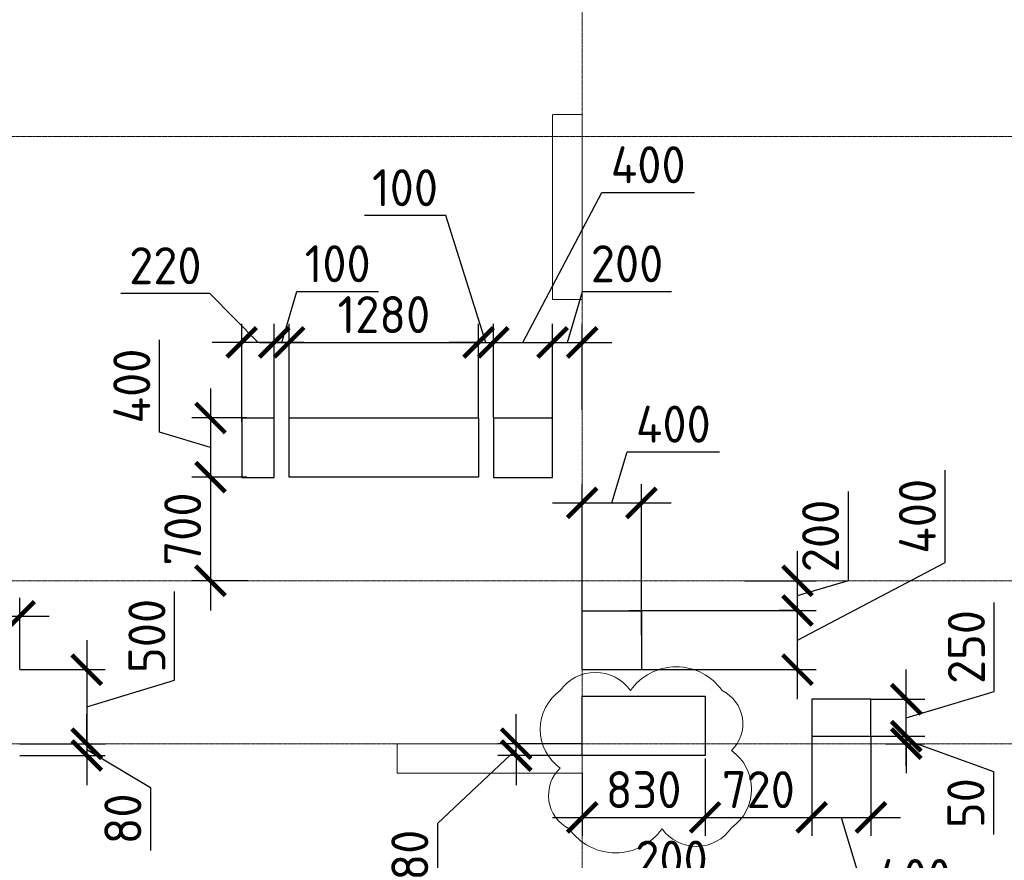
# Model space of a CAD drawing. Header units: millimetres. Extents: x -42044588 to 856694, y -806701 to 941911.
# Tile 122 of 256: x -186819 to -180168, y -273897 to -268219. Entities that reach past the tile are written whole.
import ezdxf

# ---------------------------------------------------------------- set-up
doc = ezdxf.new("R2010")
doc.units = ezdxf.units.MM
for name, pattern in [('______5', [1100, 800, -100, 100, -100]), ('DASHED', [7, 5, -2, 0]), ('осевая', [50.8, 31.75, -6.35, 6.35, -6.35])]:
    doc.linetypes.add(name, pattern=pattern)
for name, color, linetype, lineweight in [('907Сл Осевые', 1, 'Continuous', 0), ('Оси', 40, '______5', 18), ('Перекрытие ж_бетон', 1, 'Continuous', 30), ('РАЗМЕРЫ', 1, 'Continuous', 9)]:
    doc.layers.add(name, color=color, linetype=linetype, lineweight=lineweight)
doc.layers.add('Колонна_ бетон', color=7, linetype='Continuous', lineweight=50, true_color=0xb4b496)
doc.styles.add('GOST-2.304_Type-B', font='GOST_Common.ttf')
doc.dimstyles.new('СПДС', dxfattribs={"dimscale": 100, "dimtxt": 2.5, "dimasz": 2, "dimexe": 1.25, "dimexo": 0, "dimtad": 1, "dimdec": 0, "dimrnd": 5, "dimtxsty": 'GOST-2.304_Type-B', "dimblk": 'ARCHTICK', "dimcen": 2.5, "dimdle": 2, "dimclrd": 1, "dimclre": 1, "dimclrt": 1, "dimadec": 0, "dimazin": 2, "dimtfac": 0.75, "dimtdec": 0, "dimtmove": 1, "dimatfit": 3, "dimfxl": 0, "dimtolj": 1, "dimarcsym": 0})

# ---------------------------------------------------------------- blocks, each defined once
blk = doc.blocks.new('оси блок 2')
at = {"layer": 'Оси', "color": 16, "linetype": 'осевая', "lineweight": 0, "ltscale": 0.25, "transparency": 33554687}
for p, q in [((-72354.7, -322543), (-72354.7, -347914.1)), ((-89822.3, -329401.3), (-37238.5, -329401.3)), ((-89822.3, -332401.3), (-37238.5, -332401.3)), ((-89822.3, -333501.3), (-37238.5, -333501.3))]:
    blk.add_line(p, q, dxfattribs=at)
blk = doc.blocks.new('подложка стн 1-го этажа')
at = {"layer": 'Колонна_ бетон', "color": 252, "linetype": 'DASHED', "lineweight": 0, "ltscale": 0.5, "true_color": 0x939598, "transparency": 33554687}
for p, q in [((21193.8, 23161.8, -200), (21193.8, 23161.8, -200)), ((21193.8, 21911.8, -200), (21193.8, 23161.8, -200)), ((21393.8, 23161.8, -200), (21193.8, 23161.8, -200)), ((21393.8, 23161.8, -200), (21393.8, 23161.8, -200)), ((21393.8, 23161.8, -200), (21393.8, 21911.8, -200)), ((21193.8, 21911.8, -200), (21193.8, 21911.8, -200)), ((21193.8, 21911.8, -200), (21393.8, 21911.8, -200)), ((21393.8, 21911.8, -200), (21393.8, 21911.8, -200)), ((20143.8, 18911.8, -200), (20143.8, 18911.8, -200)), ((20143.8, 18711.8, -200), (20143.8, 18911.8, -200)), ((20143.8, 18911.8, -200), (21393.8, 18911.8, -200)), ((21393.8, 18911.8, -200), (21393.8, 18911.8, -200)), ((21393.8, 18911.8, -200), (21393.8, 18711.8, -200)), ((20143.8, 18711.8, -200), (21393.8, 18711.8, -200)), ((20143.8, 18711.8, -200), (20143.8, 18711.8, -200)), ((21393.8, 18711.8, -200), (21393.8, 18711.8, -200))]:
    blk.add_line(p, q, dxfattribs=at)
blk = doc.blocks.new('_ArchTick')
at = {"color": 0, "linetype": 'ByBlock', "const_width": 0.15}
blk.add_lwpolyline([(-0.5, -0.5), (0.5, 0.5)], dxfattribs=at)
blk = doc.blocks.new('*D3343')
at = {"layer": 'DEFPOINTS', "color": 0, "transparency": 16777216}
for p in [(-185319.7, -270398.7), (-185319.7, -270932), (-185099.7, -270909.1)]:
    blk.add_point(p, dxfattribs=at)
at = {"layer": 'РАЗМЕРЫ', "color": 1, "lineweight": -2, "transparency": 16777216}
for p, q in [((-185535.6, -270068.1), (-186135.6, -270068.1)), ((-185209.7, -270398.7), (-185535.6, -270068.1)), ((-185319.7, -270932), (-185319.7, -270273.7)), ((-185099.7, -270909.1), (-185099.7, -270273.7)), ((-184899.7, -270398.7), (-185519.7, -270398.7))]:
    blk.add_line(p, q, dxfattribs=at)
at = {"layer": 'РАЗМЕРЫ', "color": 1, "lineweight": -2, "transparency": 16777216, "xscale": 200, "yscale": 200, "zscale": 200, "rotation": 180}
blk.add_blockref('_ArchTick', (-185319.7, -270398.7), dxfattribs=at)
at = {"layer": 'РАЗМЕРЫ', "color": 1, "lineweight": -2, "transparency": 16777216, "xscale": 200, "yscale": 200, "zscale": 200}
blk.add_blockref('_ArchTick', (-185099.7, -270398.7), dxfattribs=at)
at = {"layer": 'РАЗМЕРЫ', "color": 1, "lineweight": 0, "transparency": 16777216, "insert": (-185835.6, -269880.6), "char_height": 250, "attachment_point": 5, "style": 'GOST-2.304_Type-B'}
blk.add_mtext('\\A1;220', dxfattribs=at)
blk = doc.blocks.new('*D3344')
at = {"layer": 'DEFPOINTS', "color": 0, "transparency": 16777216}
for p in [(-185284.9, -270909.1), (-185531, -271309.1), (-185284.9, -271309.1)]:
    blk.add_point(p, dxfattribs=at)
at = {"layer": 'РАЗМЕРЫ', "color": 1, "lineweight": -2, "transparency": 16777216}
for p, q in [((-185874.7, -271006), (-185874.7, -270381)), ((-185531, -270709.1), (-185531, -271509.1)), ((-185284.9, -270909.1), (-185656, -270909.1)), ((-185531, -271109.1), (-185874.7, -271006)), ((-185284.9, -271309.1), (-185656, -271309.1))]:
    blk.add_line(p, q, dxfattribs=at)
at = {"layer": 'РАЗМЕРЫ', "color": 1, "lineweight": -2, "transparency": 16777216, "xscale": 200, "yscale": 200, "zscale": 200}
for p, rotation in [((-185531, -270909.1), 90), ((-185531, -271309.1), 270)]:
    blk.add_blockref('_ArchTick', p, dxfattribs=dict(at, rotation=rotation))
at = {"layer": 'РАЗМЕРЫ', "color": 1, "lineweight": 0, "transparency": 16777216, "insert": (-186062.2, -270693.5), "char_height": 250, "attachment_point": 5, "rotation": 90, "style": 'GOST-2.304_Type-B'}
blk.add_mtext('\\A1;400', dxfattribs=at)
blk = doc.blocks.new('*D3345')
at = {"layer": 'DEFPOINTS', "color": 0, "transparency": 16777216}
for p in [(-182705.8, -272209.1), (-181565.3, -272209.1), (-182619.7, -272609.1)]:
    blk.add_point(p, dxfattribs=at)
at = {"layer": 'РАЗМЕРЫ', "color": 1, "lineweight": -2, "transparency": 16777216}
for p, q in [((-180567.8, -271885.8), (-180567.8, -271260.8)), ((-181565.3, -272409.1), (-180567.8, -271885.8)), ((-181565.3, -272809.1), (-181565.3, -272009.1)), ((-182705.8, -272209.1), (-181440.3, -272209.1)), ((-182619.7, -272609.1), (-181440.3, -272609.1))]:
    blk.add_line(p, q, dxfattribs=at)
at = {"layer": 'РАЗМЕРЫ', "color": 1, "lineweight": -2, "transparency": 16777216, "xscale": 200, "yscale": 200, "zscale": 200}
for p, rotation in [((-181565.3, -272209.1), 90), ((-181565.3, -272609.1), 270)]:
    blk.add_blockref('_ArchTick', p, dxfattribs=dict(at, rotation=rotation))
at = {"layer": 'РАЗМЕРЫ', "color": 1, "lineweight": 0, "transparency": 16777216, "insert": (-180755.3, -271573.3), "char_height": 250, "attachment_point": 5, "rotation": 90, "style": 'GOST-2.304_Type-B'}
blk.add_mtext('\\A1;400', dxfattribs=at)
blk = doc.blocks.new('*D3346')
at = {"layer": 'DEFPOINTS', "color": 0, "transparency": 16777216}
for p in [(-182619.7, -271482.3), (-183019.7, -272306.8), (-182619.7, -272376.8)]:
    blk.add_point(p, dxfattribs=at)
at = {"layer": 'РАЗМЕРЫ', "color": 1, "lineweight": -2, "transparency": 16777216}
for p, q in [((-182819.7, -271482.3), (-182716.6, -271138.5)), ((-182716.6, -271138.5), (-182091.6, -271138.5)), ((-183019.7, -272306.8), (-183019.7, -271357.3)), ((-182619.7, -272376.8), (-182619.7, -271357.3)), ((-183219.7, -271482.3), (-182419.7, -271482.3))]:
    blk.add_line(p, q, dxfattribs=at)
at = {"layer": 'РАЗМЕРЫ', "color": 1, "lineweight": -2, "transparency": 16777216, "xscale": 200, "yscale": 200, "zscale": 200, "rotation": 180}
blk.add_blockref('_ArchTick', (-183019.7, -271482.3), dxfattribs=at)
at = {"layer": 'РАЗМЕРЫ', "color": 1, "lineweight": -2, "transparency": 16777216, "xscale": 200, "yscale": 200, "zscale": 200}
blk.add_blockref('_ArchTick', (-182619.7, -271482.3), dxfattribs=at)
at = {"layer": 'РАЗМЕРЫ', "color": 1, "lineweight": 0, "transparency": 16777216, "insert": (-182404.1, -270951), "char_height": 250, "attachment_point": 5, "style": 'GOST-2.304_Type-B'}
blk.add_mtext('\\A1;400', dxfattribs=at)
blk = doc.blocks.new('*D3347')
at = {"layer": 'DEFPOINTS', "color": 0, "transparency": 16777216}
for p in [(-181922.1, -272009.1), (-181565.3, -272009.1), (-181551.5, -272209.1)]:
    blk.add_point(p, dxfattribs=at)
at = {"layer": 'РАЗМЕРЫ', "color": 1, "lineweight": -2, "transparency": 16777216}
for p, q in [((-181221.6, -272006), (-181221.6, -271406)), ((-181565.3, -272409.1), (-181565.3, -271809.1)), ((-181922.1, -272009.1), (-181440.3, -272009.1)), ((-181565.3, -272109.1), (-181221.6, -272006)), ((-181551.5, -272209.1), (-181690.3, -272209.1))]:
    blk.add_line(p, q, dxfattribs=at)
at = {"layer": 'РАЗМЕРЫ', "color": 1, "lineweight": -2, "transparency": 16777216, "xscale": 200, "yscale": 200, "zscale": 200}
for p, rotation in [((-181565.3, -272009.1), 90), ((-181565.3, -272209.1), 270)]:
    blk.add_blockref('_ArchTick', p, dxfattribs=dict(at, rotation=rotation))
at = {"layer": 'РАЗМЕРЫ', "color": 1, "lineweight": 0, "transparency": 16777216, "insert": (-181409.1, -271706), "char_height": 250, "attachment_point": 5, "rotation": 90, "style": 'GOST-2.304_Type-B'}
blk.add_mtext('\\A1;200', dxfattribs=at)
blk = doc.blocks.new('*D3360')
at = {"layer": 'DEFPOINTS', "color": 0, "transparency": 16777216}
for p in [(-182919.7, -274419.8), (-182919.7, -275159.1), (-182719.7, -275159.1)]:
    blk.add_point(p, dxfattribs=at)
at = {"layer": 'РАЗМЕРЫ', "color": 1, "lineweight": -2, "transparency": 16777216}
for p, q in [((-182819.7, -274419.8), (-182716.6, -274076)), ((-182716.6, -274076), (-182116.6, -274076)), ((-182919.7, -275159.1), (-182919.7, -274294.8)), ((-182719.7, -275159.1), (-182719.7, -274294.8)), ((-182519.7, -274419.8), (-183119.7, -274419.8))]:
    blk.add_line(p, q, dxfattribs=at)
at = {"layer": 'РАЗМЕРЫ', "color": 1, "lineweight": -2, "transparency": 16777216, "xscale": 200, "yscale": 200, "zscale": 200, "rotation": 180}
blk.add_blockref('_ArchTick', (-182919.7, -274419.8), dxfattribs=at)
at = {"layer": 'РАЗМЕРЫ', "color": 1, "lineweight": -2, "transparency": 16777216, "xscale": 200, "yscale": 200, "zscale": 200}
blk.add_blockref('_ArchTick', (-182719.7, -274419.8), dxfattribs=at)
at = {"layer": 'РАЗМЕРЫ', "color": 1, "lineweight": 0, "transparency": 16777216, "insert": (-182416.6, -273888.5), "char_height": 250, "attachment_point": 5, "style": 'GOST-2.304_Type-B'}
blk.add_mtext('\\A1;200', dxfattribs=at)
blk = doc.blocks.new('*D3393')
at = {"layer": 'DEFPOINTS', "color": 0, "transparency": 16777216}
for p in [(-183219.7, -270398.7), (-183619.7, -270909.1), (-183219.7, -270909.1)]:
    blk.add_point(p, dxfattribs=at)
at = {"layer": 'РАЗМЕРЫ', "color": 1, "lineweight": -2, "transparency": 16777216}
for p, q in [((-183419.7, -270398.7), (-182886.6, -269386.5)), ((-182886.6, -269386.5), (-182261.6, -269386.5)), ((-183619.7, -270909.1), (-183619.7, -270273.7)), ((-183219.7, -270909.1), (-183219.7, -270273.7)), ((-183819.7, -270398.7), (-183019.7, -270398.7))]:
    blk.add_line(p, q, dxfattribs=at)
at = {"layer": 'РАЗМЕРЫ', "color": 1, "lineweight": -2, "transparency": 16777216, "xscale": 200, "yscale": 200, "zscale": 200, "rotation": 180}
blk.add_blockref('_ArchTick', (-183619.7, -270398.7), dxfattribs=at)
at = {"layer": 'РАЗМЕРЫ', "color": 1, "lineweight": -2, "transparency": 16777216, "xscale": 200, "yscale": 200, "zscale": 200}
blk.add_blockref('_ArchTick', (-183219.7, -270398.7), dxfattribs=at)
at = {"layer": 'РАЗМЕРЫ', "color": 1, "lineweight": 0, "transparency": 16777216, "insert": (-182574.1, -269199), "char_height": 250, "attachment_point": 5, "style": 'GOST-2.304_Type-B'}
blk.add_mtext('\\A1;400', dxfattribs=at)
blk = doc.blocks.new('*D3512')
at = {"layer": 'DEFPOINTS', "color": 0, "transparency": 16777216}
for p in [(-183019.7, -270398.7), (-183019.7, -270856.7), (-183219.7, -270909.1)]:
    blk.add_point(p, dxfattribs=at)
at = {"layer": 'РАЗМЕРЫ', "color": 1, "lineweight": -2, "transparency": 16777216}
for p, q in [((-183119.7, -270398.7), (-183016.6, -270055)), ((-183016.6, -270055), (-182416.6, -270055)), ((-183219.7, -270909.1), (-183219.7, -270273.7)), ((-183019.7, -270856.7), (-183019.7, -270273.7)), ((-183419.7, -270398.7), (-182819.7, -270398.7))]:
    blk.add_line(p, q, dxfattribs=at)
at = {"layer": 'РАЗМЕРЫ', "color": 1, "lineweight": -2, "transparency": 16777216, "xscale": 200, "yscale": 200, "zscale": 200, "rotation": 180}
blk.add_blockref('_ArchTick', (-183219.7, -270398.7), dxfattribs=at)
at = {"layer": 'РАЗМЕРЫ', "color": 1, "lineweight": -2, "transparency": 16777216, "xscale": 200, "yscale": 200, "zscale": 200}
blk.add_blockref('_ArchTick', (-183019.7, -270398.7), dxfattribs=at)
at = {"layer": 'РАЗМЕРЫ', "color": 1, "lineweight": 0, "transparency": 16777216, "insert": (-182716.6, -269867.5), "char_height": 250, "attachment_point": 5, "style": 'GOST-2.304_Type-B'}
blk.add_mtext('\\A1;200', dxfattribs=at)
blk = doc.blocks.new('*D3513')
at = {"layer": 'DEFPOINTS', "color": 0, "transparency": 16777216}
for p in [(-185284.9, -271309.1), (-185531, -272009.1), (-185277.8, -272009.1)]:
    blk.add_point(p, dxfattribs=at)
at = {"layer": 'РАЗМЕРЫ', "color": 1, "lineweight": -2, "transparency": 16777216}
for p, q in [((-185531, -271109.1), (-185531, -272209.1)), ((-185284.9, -271309.1), (-185656, -271309.1)), ((-185277.8, -272009.1), (-185656, -272009.1))]:
    blk.add_line(p, q, dxfattribs=at)
at = {"layer": 'РАЗМЕРЫ', "color": 1, "lineweight": -2, "transparency": 16777216, "xscale": 200, "yscale": 200, "zscale": 200}
for p, rotation in [((-185531, -271309.1), 90), ((-185531, -272009.1), 270)]:
    blk.add_blockref('_ArchTick', p, dxfattribs=dict(at, rotation=rotation))
at = {"layer": 'РАЗМЕРЫ', "color": 1, "lineweight": 0, "transparency": 16777216, "insert": (-185718.5, -271659.1), "char_height": 250, "attachment_point": 5, "rotation": 90, "style": 'GOST-2.304_Type-B'}
blk.add_mtext('\\A1;700', dxfattribs=at)
blk = doc.blocks.new('*D3421')
at = {"layer": 'DEFPOINTS', "color": 0, "transparency": 16777216}
for p in [(-187619.8, -272249.2), (-187619.8, -272609.1, 360), (-186819.5, -272609.1)]:
    blk.add_point(p, dxfattribs=at)
at = {"layer": 'РАЗМЕРЫ', "color": 1, "lineweight": -2, "transparency": 16777216}
for p, q in [((-187619.8, -272609.1), (-187619.8, -272124.2)), ((-186819.5, -272609.1), (-186819.5, -272124.2)), ((-186619.5, -272249.2), (-187819.8, -272249.2))]:
    blk.add_line(p, q, dxfattribs=at)
at = {"layer": 'РАЗМЕРЫ', "color": 1, "lineweight": -2, "transparency": 16777216, "xscale": 200, "yscale": 200, "zscale": 200, "rotation": 180}
blk.add_blockref('_ArchTick', (-187619.8, -272249.2), dxfattribs=at)
at = {"layer": 'РАЗМЕРЫ', "color": 1, "lineweight": -2, "transparency": 16777216, "xscale": 200, "yscale": 200, "zscale": 200}
blk.add_blockref('_ArchTick', (-186819.5, -272249.2), dxfattribs=at)
at = {"layer": 'РАЗМЕРЫ', "color": 1, "lineweight": 0, "transparency": 16777216, "insert": (-187219.7, -272061.7), "char_height": 250, "attachment_point": 5, "style": 'GOST-2.304_Type-B'}
blk.add_mtext('\\A1;800', dxfattribs=at)
blk = doc.blocks.new('*D3528')
at = {"layer": 'DEFPOINTS', "color": 0, "transparency": 16777216}
for p in [(-186819.5, -272609.1), (-186819.5, -273109.1), (-186366.4, -273109.1)]:
    blk.add_point(p, dxfattribs=at)
at = {"layer": 'РАЗМЕРЫ', "color": 1, "lineweight": -2, "transparency": 16777216}
for p, q in [((-185772.7, -272681), (-185772.7, -272081)), ((-186366.4, -272409.1), (-186366.4, -273309.1)), ((-186819.5, -272609.1), (-186241.4, -272609.1)), ((-186366.4, -272859.1), (-185772.7, -272681)), ((-186819.5, -273109.1), (-186241.4, -273109.1))]:
    blk.add_line(p, q, dxfattribs=at)
at = {"layer": 'РАЗМЕРЫ', "color": 1, "lineweight": -2, "transparency": 16777216, "xscale": 200, "yscale": 200, "zscale": 200}
for p, rotation in [((-186366.4, -272609.1), 90), ((-186366.4, -273109.1), 270)]:
    blk.add_blockref('_ArchTick', p, dxfattribs=dict(at, rotation=rotation))
at = {"layer": 'РАЗМЕРЫ', "color": 1, "lineweight": 0, "transparency": 16777216, "insert": (-185960.2, -272381), "char_height": 250, "attachment_point": 5, "rotation": 90, "style": 'GOST-2.304_Type-B'}
blk.add_mtext('\\A1;500', dxfattribs=at)
blk = doc.blocks.new('*D3422')
at = {"layer": 'DEFPOINTS', "color": 0, "transparency": 16777216}
for p in [(-186737, -273109.1), (-186819.5, -273189.1), (-186366.4, -273189.1)]:
    blk.add_point(p, dxfattribs=at)
at = {"layer": 'РАЗМЕРЫ', "color": 1, "lineweight": -2, "transparency": 16777216}
for p, q in [((-186366.4, -273109.1), (-186366.4, -272909.1)), ((-186737, -273109.1), (-186241.4, -273109.1)), ((-186366.4, -273109.1), (-186366.4, -273189.1)), ((-186366.4, -273109.1), (-186366.4, -273189.1)), ((-186366.4, -273149.1), (-185935, -273404.4)), ((-186819.5, -273189.1), (-186241.4, -273189.1)), ((-186366.4, -273189.1), (-186366.4, -273389.1)), ((-185935, -273404.4), (-185935, -273829.4))]:
    blk.add_line(p, q, dxfattribs=at)
at = {"layer": 'РАЗМЕРЫ', "color": 1, "lineweight": -2, "transparency": 16777216, "xscale": 200, "yscale": 200, "zscale": 200}
for p, rotation in [((-186366.4, -273109.1), 270), ((-186366.4, -273189.1), 90)]:
    blk.add_blockref('_ArchTick', p, dxfattribs=dict(at, rotation=rotation))
at = {"layer": 'РАЗМЕРЫ', "color": 1, "lineweight": 0, "transparency": 16777216, "insert": (-186122.5, -273616.9), "char_height": 250, "attachment_point": 5, "rotation": 90, "style": 'GOST-2.304_Type-B'}
blk.add_mtext('\\A1;80', dxfattribs=at)
blk = doc.blocks.new('*D3529')
at = {"layer": 'DEFPOINTS', "color": 0, "transparency": 16777216}
for p in [(-182189.5, -273209.1, 4500), (-183019.8, -273309.1, 360), (-182189.5, -273607)]:
    blk.add_point(p, dxfattribs=at)
at = {"layer": 'РАЗМЕРЫ', "color": 1, "lineweight": -2, "transparency": 16777216}
for p, q in [((-182189.5, -273209.1), (-182189.5, -273732)), ((-183019.8, -273309.1), (-183019.8, -273732)), ((-183219.8, -273607), (-181989.5, -273607))]:
    blk.add_line(p, q, dxfattribs=at)
at = {"layer": 'РАЗМЕРЫ', "color": 1, "lineweight": -2, "transparency": 16777216, "xscale": 200, "yscale": 200, "zscale": 200, "rotation": 180}
blk.add_blockref('_ArchTick', (-183019.8, -273607), dxfattribs=at)
at = {"layer": 'РАЗМЕРЫ', "color": 1, "lineweight": -2, "transparency": 16777216, "xscale": 200, "yscale": 200, "zscale": 200}
blk.add_blockref('_ArchTick', (-182189.5, -273607), dxfattribs=at)
at = {"layer": 'РАЗМЕРЫ', "color": 1, "lineweight": 0, "transparency": 16777216, "insert": (-182604.7, -273419.5), "char_height": 250, "attachment_point": 5, "style": 'GOST-2.304_Type-B'}
blk.add_mtext('\\A1;830', dxfattribs=at)
blk = doc.blocks.new('*D3425')
at = {"layer": 'DEFPOINTS', "color": 0, "transparency": 16777216}
for p in [(-181469.5, -273059.1), (-182189.5, -273209.1, 4500), (-181469.5, -273607)]:
    blk.add_point(p, dxfattribs=at)
at = {"layer": 'РАЗМЕРЫ', "color": 1, "lineweight": -2, "transparency": 16777216}
for p, q in [((-181469.5, -273059.1), (-181469.5, -273732)), ((-182189.5, -273209.1), (-182189.5, -273732)), ((-182389.5, -273607), (-181269.5, -273607))]:
    blk.add_line(p, q, dxfattribs=at)
at = {"layer": 'РАЗМЕРЫ', "color": 1, "lineweight": -2, "transparency": 16777216, "xscale": 200, "yscale": 200, "zscale": 200, "rotation": 180}
blk.add_blockref('_ArchTick', (-182189.5, -273607), dxfattribs=at)
at = {"layer": 'РАЗМЕРЫ', "color": 1, "lineweight": -2, "transparency": 16777216, "xscale": 200, "yscale": 200, "zscale": 200}
blk.add_blockref('_ArchTick', (-181469.5, -273607), dxfattribs=at)
at = {"layer": 'РАЗМЕРЫ', "color": 1, "lineweight": 0, "transparency": 16777216, "insert": (-181829.5, -273419.5), "char_height": 250, "attachment_point": 5, "style": 'GOST-2.304_Type-B'}
blk.add_mtext('\\A1;720', dxfattribs=at)
blk = doc.blocks.new('*D3426')
at = {"layer": 'DEFPOINTS', "color": 0, "transparency": 16777216}
for p in [(-181469.5, -273059.1), (-181069.5, -273059.1), (-181069.5, -273607)]:
    blk.add_point(p, dxfattribs=at)
at = {"layer": 'РАЗМЕРЫ', "color": 1, "lineweight": -2, "transparency": 16777216}
for p, q in [((-181469.5, -273059.1), (-181469.5, -273732)), ((-181069.5, -273059.1), (-181069.5, -273732)), ((-181669.5, -273607), (-180869.5, -273607)), ((-181269.5, -273607), (-181091.4, -274200.7)), ((-181091.4, -274200.7), (-180466.4, -274200.7))]:
    blk.add_line(p, q, dxfattribs=at)
at = {"layer": 'РАЗМЕРЫ', "color": 1, "lineweight": -2, "transparency": 16777216, "xscale": 200, "yscale": 200, "zscale": 200, "rotation": 180}
blk.add_blockref('_ArchTick', (-181469.5, -273607), dxfattribs=at)
at = {"layer": 'РАЗМЕРЫ', "color": 1, "lineweight": -2, "transparency": 16777216, "xscale": 200, "yscale": 200, "zscale": 200}
blk.add_blockref('_ArchTick', (-181069.5, -273607), dxfattribs=at)
at = {"layer": 'РАЗМЕРЫ', "color": 1, "lineweight": 0, "transparency": 16777216, "insert": (-180778.9, -274013.2), "char_height": 250, "attachment_point": 5, "style": 'GOST-2.304_Type-B'}
blk.add_mtext('\\A1;400', dxfattribs=at)
blk = doc.blocks.new('*D3530')
at = {"layer": 'DEFPOINTS', "color": 0, "transparency": 16777216}
for p in [(-181069.5, -273059.1), (-180830.9, -273059.1), (-180972, -273109.1)]:
    blk.add_point(p, dxfattribs=at)
at = {"layer": 'РАЗМЕРЫ', "color": 1, "lineweight": -2, "transparency": 16777216}
for p, q in [((-180830.9, -273059.1), (-180830.9, -272859.1)), ((-181069.5, -273059.1), (-180705.9, -273059.1)), ((-180830.9, -273109.1), (-180830.9, -273059.1)), ((-180830.9, -273109.1), (-180830.9, -273059.1)), ((-180830.9, -273084.1), (-180240.7, -273297.9)), ((-180972, -273109.1), (-180705.9, -273109.1)), ((-180830.9, -273109.1), (-180830.9, -273309.1)), ((-180240.7, -273297.9), (-180240.7, -273722.9))]:
    blk.add_line(p, q, dxfattribs=at)
at = {"layer": 'РАЗМЕРЫ', "color": 1, "lineweight": -2, "transparency": 16777216, "xscale": 200, "yscale": 200, "zscale": 200}
for p, rotation in [((-180830.9, -273059.1), 270), ((-180830.9, -273109.1), 90)]:
    blk.add_blockref('_ArchTick', p, dxfattribs=dict(at, rotation=rotation))
at = {"layer": 'РАЗМЕРЫ', "color": 1, "lineweight": 0, "transparency": 16777216, "insert": (-180428.2, -273510.4), "char_height": 250, "attachment_point": 5, "rotation": 90, "style": 'GOST-2.304_Type-B'}
blk.add_mtext('\\A1;50', dxfattribs=at)
blk = doc.blocks.new('*D3427')
at = {"layer": 'DEFPOINTS', "color": 0, "transparency": 16777216}
for p in [(-181069.5, -272809.1), (-180830.9, -272809.1), (-180956, -273059.1)]:
    blk.add_point(p, dxfattribs=at)
at = {"layer": 'РАЗМЕРЫ', "color": 1, "lineweight": -2, "transparency": 16777216}
for p, q in [((-180237.1, -272756), (-180237.1, -272156)), ((-180830.9, -273259.1), (-180830.9, -272609.1)), ((-180830.9, -272934.1), (-180237.1, -272756)), ((-181069.5, -272809.1), (-180705.9, -272809.1)), ((-180956, -273059.1), (-180705.9, -273059.1))]:
    blk.add_line(p, q, dxfattribs=at)
at = {"layer": 'РАЗМЕРЫ', "color": 1, "lineweight": -2, "transparency": 16777216, "xscale": 200, "yscale": 200, "zscale": 200}
for p, rotation in [((-180830.9, -272809.1), 90), ((-180830.9, -273059.1), 270)]:
    blk.add_blockref('_ArchTick', p, dxfattribs=dict(at, rotation=rotation))
at = {"layer": 'РАЗМЕРЫ', "color": 1, "lineweight": 0, "transparency": 16777216, "insert": (-180424.6, -272456), "char_height": 250, "attachment_point": 5, "rotation": 90, "style": 'GOST-2.304_Type-B'}
blk.add_mtext('\\A1;250', dxfattribs=at)
blk = doc.blocks.new('*D3476')
at = {"layer": 'DEFPOINTS', "color": 0, "transparency": 16777216}
for p in [(-184999.5, -270398.7), (-185099.7, -270909.1), (-184999.5, -270909.1)]:
    blk.add_point(p, dxfattribs=at)
at = {"layer": 'РАЗМЕРЫ', "color": 1, "lineweight": -2, "transparency": 16777216}
for p, q in [((-185049.6, -270398.7), (-184946.5, -270055)), ((-184946.5, -270055), (-184396.5, -270055)), ((-185099.7, -270909.1), (-185099.7, -270273.7)), ((-184999.5, -270909.1), (-184999.5, -270273.7)), ((-185099.7, -270398.7), (-185299.7, -270398.7)), ((-185099.7, -270398.7), (-184999.5, -270398.7)), ((-185099.7, -270398.7), (-184999.5, -270398.7)), ((-184999.5, -270398.7), (-184799.5, -270398.7))]:
    blk.add_line(p, q, dxfattribs=at)
at = {"layer": 'РАЗМЕРЫ', "color": 1, "lineweight": -2, "transparency": 16777216, "xscale": 200, "yscale": 200, "zscale": 200}
blk.add_blockref('_ArchTick', (-185099.7, -270398.7), dxfattribs=at)
at = {"layer": 'РАЗМЕРЫ', "color": 1, "lineweight": -2, "transparency": 16777216, "xscale": 200, "yscale": 200, "zscale": 200, "rotation": 180}
blk.add_blockref('_ArchTick', (-184999.5, -270398.7), dxfattribs=at)
at = {"layer": 'РАЗМЕРЫ', "color": 1, "lineweight": 0, "transparency": 16777216, "insert": (-184671.5, -269867.5), "char_height": 250, "attachment_point": 5, "style": 'GOST-2.304_Type-B'}
blk.add_mtext('\\A1;100', dxfattribs=at)
blk = doc.blocks.new('*D3477')
at = {"layer": 'DEFPOINTS', "color": 0, "transparency": 16777216}
for p in [(-183719.5, -270398.7), (-184999.5, -270909.1), (-183719.5, -270909.1)]:
    blk.add_point(p, dxfattribs=at)
at = {"layer": 'РАЗМЕРЫ', "color": 1, "lineweight": -2, "transparency": 16777216}
for p, q in [((-184999.5, -270909.1), (-184999.5, -270273.7)), ((-183719.5, -270909.1), (-183719.5, -270273.7)), ((-185199.5, -270398.7), (-183519.5, -270398.7))]:
    blk.add_line(p, q, dxfattribs=at)
at = {"layer": 'РАЗМЕРЫ', "color": 1, "lineweight": -2, "transparency": 16777216, "xscale": 200, "yscale": 200, "zscale": 200, "rotation": 180}
blk.add_blockref('_ArchTick', (-184999.5, -270398.7), dxfattribs=at)
at = {"layer": 'РАЗМЕРЫ', "color": 1, "lineweight": -2, "transparency": 16777216, "xscale": 200, "yscale": 200, "zscale": 200}
blk.add_blockref('_ArchTick', (-183719.5, -270398.7), dxfattribs=at)
at = {"layer": 'РАЗМЕРЫ', "color": 1, "lineweight": 0, "transparency": 16777216, "insert": (-184359.5, -270211.2), "char_height": 250, "attachment_point": 5, "style": 'GOST-2.304_Type-B'}
blk.add_mtext('\\A1;1280', dxfattribs=at)
blk = doc.blocks.new('*D3478')
at = {"layer": 'DEFPOINTS', "color": 0, "transparency": 16777216}
for p in [(-183619.7, -270398.7), (-183719.5, -270909.1), (-183619.7, -270909.1)]:
    blk.add_point(p, dxfattribs=at)
at = {"layer": 'РАЗМЕРЫ', "color": 1, "lineweight": -2, "transparency": 16777216}
for p, q in [((-183941.3, -269541.5), (-184491.3, -269541.5)), ((-183669.6, -270398.7), (-183941.3, -269541.5)), ((-183719.5, -270909.1), (-183719.5, -270273.7)), ((-183619.7, -270909.1), (-183619.7, -270273.7)), ((-183719.5, -270398.7), (-183919.5, -270398.7)), ((-183719.5, -270398.7), (-183619.7, -270398.7)), ((-183719.5, -270398.7), (-183619.7, -270398.7)), ((-183619.7, -270398.7), (-183419.7, -270398.7))]:
    blk.add_line(p, q, dxfattribs=at)
at = {"layer": 'РАЗМЕРЫ', "color": 1, "lineweight": -2, "transparency": 16777216, "xscale": 200, "yscale": 200, "zscale": 200}
blk.add_blockref('_ArchTick', (-183719.5, -270398.7), dxfattribs=at)
at = {"layer": 'РАЗМЕРЫ', "color": 1, "lineweight": -2, "transparency": 16777216, "xscale": 200, "yscale": 200, "zscale": 200, "rotation": 180}
blk.add_blockref('_ArchTick', (-183619.7, -270398.7), dxfattribs=at)
at = {"layer": 'РАЗМЕРЫ', "color": 1, "lineweight": 0, "transparency": 16777216, "insert": (-184216.3, -269354), "char_height": 250, "attachment_point": 5, "style": 'GOST-2.304_Type-B'}
blk.add_mtext('\\A1;100', dxfattribs=at)
blk = doc.blocks.new('*D6551')
at = {"layer": '907Сл Осевые', "color": 1, "lineweight": -2, "transparency": 16777216}
for p, q in [((-183465.5, -273109.1), (-183465.5, -272909.1)), ((-183465.5, -273149.1), (-183996.7, -273649)), ((-183019.8, -273109.1), (-183590.5, -273109.1)), ((-183465.5, -273189.2), (-183465.5, -273109.1)), ((-183465.5, -273189.2), (-183465.5, -273109.1)), ((-183019.5, -273189.2), (-183590.5, -273189.2)), ((-183465.5, -273189.2), (-183465.5, -273389.2)), ((-183996.7, -273649), (-183996.7, -274074))]:
    blk.add_line(p, q, dxfattribs=at)
at = {"layer": 'DEFPOINTS', "color": 0, "transparency": 16777216}
for p in [(-183465.5, -273109.1), (-183019.8, -273109.1, 200), (-183019.5, -273189.2, 4500)]:
    blk.add_point(p, dxfattribs=at)
at = {"layer": '907Сл Осевые', "color": 1, "lineweight": -2, "transparency": 16777216, "xscale": 200, "yscale": 200, "zscale": 200}
for p, rotation in [((-183465.5, -273109.1), 270), ((-183465.5, -273189.2), 90)]:
    blk.add_blockref('_ArchTick', p, dxfattribs=dict(at, rotation=rotation))
at = {"layer": '907Сл Осевые', "color": 1, "lineweight": 0, "transparency": 16777216, "insert": (-184184.2, -273861.5), "char_height": 250, "attachment_point": 5, "rotation": 90, "style": 'GOST-2.304_Type-B'}
blk.add_mtext('\\A1;80', dxfattribs=at)
blk = doc.blocks.new('блочина')
at = {"layer": 'Перекрытие ж_бетон', "color": 4}
for points in [[(114882.8, 62277.6), (114662.8, 62277.6), (114662.8, 61877.6), (114882.8, 61877.6)], [(114982.8, 61879.6), (114982.8, 62279.6), (116263, 62279.6), (116263, 61879.6)], [(116762.8, 62277.6), (116362.8, 62277.6), (116362.8, 61877.6), (116762.8, 61877.6)], [(117362.8, 60977.6), (117362.8, 60577.6), (116962.8, 60577.6), (116962.8, 60977.6)], [(118913, 60129.6), (118913, 60379.6), (118513, 60379.6), (118513, 60129.6)]]:
    blk.add_lwpolyline(points, close=True, dxfattribs=at)
at = {"layer": 'Перекрытие ж_бетон', "color": 4, "elevation": 4500}
blk.add_lwpolyline([(116963, 59999.6), (116963, 60399.6), (117793, 60399.6), (117793, 59999.6)], close=True, dxfattribs=at)

msp = doc.modelspace()

# ---------------------------------------------------------------- linework, layer by layer
at = {"layer": '907Сл Осевые', "color": 240, "true_color": 0xed1f24}
msp.add_lwpolyline([(-183167.906, -272750.958, 0.52056705), (-183167.906, -273273.547, 0.52056705), (-183107.452, -273683.709, 0.52056705), (-182480.653, -273683.709, 0.52056705), (-182011.354, -273677.306, 0.52056705), (-182011.354, -273155.256, 0.52056705), (-182074.559, -272750.958, 0.52056705), (-182694.237, -272750.958, 0.52056705)], format="xyb", close=True, dxfattribs=at)

# ---------------------------------------------------------------- block references
for name, p in [('подложка стн 1-го этажа', (-204413.612, -292020.941, 560)), ('блочина', (-299982.527, -333188.797))]:
    msp.add_blockref(name, p)
at = {"layer": 'РАЗМЕРЫ'}
msp.add_blockref('оси блок 2', (-110664.971, 60392.176), dxfattribs=at)

# ---------------------------------------------------------------- dimensions: what is measured, and where the dimension line sits
at = {"layer": '907Сл Осевые', "lineweight": 0}
dim = msp.add_linear_dim(base=(-183465.472, -273109.146), p1=(-183019.485, -273189.152, 4500), p2=(-183019.828, -273109.146, 200), angle=90, dimstyle='СПДС', dxfattribs=at)
dim.commit()
dim.dimension.update_dxf_attribs({"geometry": '*D6551', "text_midpoint": (-183996.722, -273711.502), "dimtype": 160})
at = {"layer": 'РАЗМЕРЫ', "lineweight": 0}
for base, p1, p2, picture, middle in [((-183219.687, -270398.732, 200), (-183619.687, -270909.146, 200), (-183219.687, -270909.146, 200), '*D3393', (-182824.131, -269386.524, 200)), ((-183619.687, -270398.732, 200), (-183719.485, -270909.146, 200), (-183619.687, -270909.146, 200), '*D3478', (-184003.751, -269541.474, 200)), ((-185319.687, -270398.732, 200), (-185099.687, -270909.146, 200), (-185319.687, -270931.972, 200), '*D3343', (-185598.058, -270068.143, 200))]:
    dim = msp.add_linear_dim(base=base, p1=p1, p2=p2, dimstyle='СПДС', override={"dimrnd": 5}, dxfattribs=at)
    dim.commit()
    dim.dimension.update_dxf_attribs({"geometry": picture, "text_midpoint": middle, "dimtype": 160})
for base, p1, p2, picture, middle in [((-184999.485, -270398.732, 200), (-185099.687, -270909.146, 200), (-184999.485, -270909.146, 200), '*D3476', (-184883.961, -269867.482, 200)), ((-183019.689, -270398.732, 200), (-183219.687, -270909.146, 200), (-183019.689, -270856.684, 200), '*D3512', (-182954.063, -269867.482, 200)), ((-183719.485, -270398.732, 200), (-184999.485, -270909.146, 200), (-183719.485, -270909.146, 200), '*D3477', (-184359.485, -270211.232, 200)), ((-182619.687, -271482.291, 200), (-183019.687, -272306.769, 200), (-182619.687, -272376.755, 200), '*D3346', (-182654.062, -270951.041, 200)), ((-187619.829, -272249.246, 200), (-186819.485, -272609.146, 200), (-187619.829, -272609.146, 560), '*D3421', (-187219.657, -272061.746, 200)), ((-181469.485, -273606.984, 200), (-182189.485, -273209.146, 4700), (-181469.485, -273059.146, 200), '*D3425', (-181829.485, -273419.484, 200)), ((-181069.485, -273606.984, 200), (-181469.485, -273059.146, 200), (-181069.485, -273059.146, 200), '*D3426', (-181028.86, -274013.234, 200)), ((-182919.689, -274419.751, 200), (-182719.687, -275159.146, 200), (-182919.689, -275159.146, 200), '*D3360', (-182654.063, -273888.501, 200))]:
    dim = msp.add_linear_dim(base=base, p1=p1, p2=p2, dimstyle='СПДС', override={"dimrnd": 5}, dxfattribs=at)
    dim.commit()
    dim.dimension.update_dxf_attribs({"geometry": picture, "text_midpoint": middle})
for base, p1, p2, picture, middle in [((-185530.982, -271309.146, 200), (-185284.95, -270909.146, 200), (-185284.95, -271309.146, 200), '*D3344', (-186062.232, -270943.521, 200)), ((-185530.982, -272009.146, 200), (-185284.95, -271309.146, 200), (-185277.827, -272009.146, 200), '*D3513', (-185718.482, -271659.146, 200)), ((-181565.317, -272009.146, 200), (-181551.468, -272209.146, 200), (-181922.109, -272009.146, 200), '*D3347', (-181409.067, -271943.521, 200)), ((-186366.408, -273109.146, 200), (-186819.485, -272609.146, 200), (-186819.485, -273109.146, 200), '*D3528', (-185960.158, -272618.521, 200)), ((-180830.897, -272809.146, 200), (-180955.994, -273059.146, 200), (-181069.485, -272809.146, 200), '*D3427', (-180424.647, -272693.521, 200))]:
    dim = msp.add_linear_dim(base=base, p1=p1, p2=p2, angle=90, dimstyle='СПДС', override={"dimrnd": 5}, dxfattribs=at)
    dim.commit()
    dim.dimension.update_dxf_attribs({"geometry": picture, "text_midpoint": middle})
for base, p1, p2, picture, middle in [((-181565.317, -272209.146, 200), (-182619.687, -272609.146, 200), (-182705.838, -272209.146, 200), '*D3345', (-180567.809, -271823.323, 200)), ((-180830.897, -273059.146, 200), (-180972.033, -273109.146, 200), (-181069.485, -273059.146, 200), '*D3530', (-180240.694, -273360.398, 200)), ((-186366.408, -273189.146, 200), (-186736.95, -273109.146, 200), (-186819.485, -273189.146, 200), '*D3422', (-185934.955, -273466.894, 200))]:
    dim = msp.add_linear_dim(base=base, p1=p1, p2=p2, angle=90, dimstyle='СПДС', override={"dimrnd": 5}, dxfattribs=at)
    dim.commit()
    dim.dimension.update_dxf_attribs({"geometry": picture, "text_midpoint": middle, "dimtype": 160})
at = {"layer": 'РАЗМЕРЫ', "color": 1}
msp.add_linear_dim(base=(-179568.168, -273454.077), p1=(-179088.168, -272939.889, 360), p2=(-179568.168, -273406.943), location=(-179683.84, -274123.288), dimstyle='СПДС', dxfattribs=at).render()
at = {"layer": 'РАЗМЕРЫ', "lineweight": 0}
dim = msp.add_linear_dim(base=(-182189.485, -273606.984, 200), p1=(-183019.828, -273309.146, 560), p2=(-182189.485, -273209.146, 4700), dimstyle='СПДС', dxfattribs=at)
dim.commit()
dim.dimension.update_dxf_attribs({"geometry": '*D3529', "text_midpoint": (-182604.656, -273419.484, 200)})

doc.saveas('drawing.dxf')
